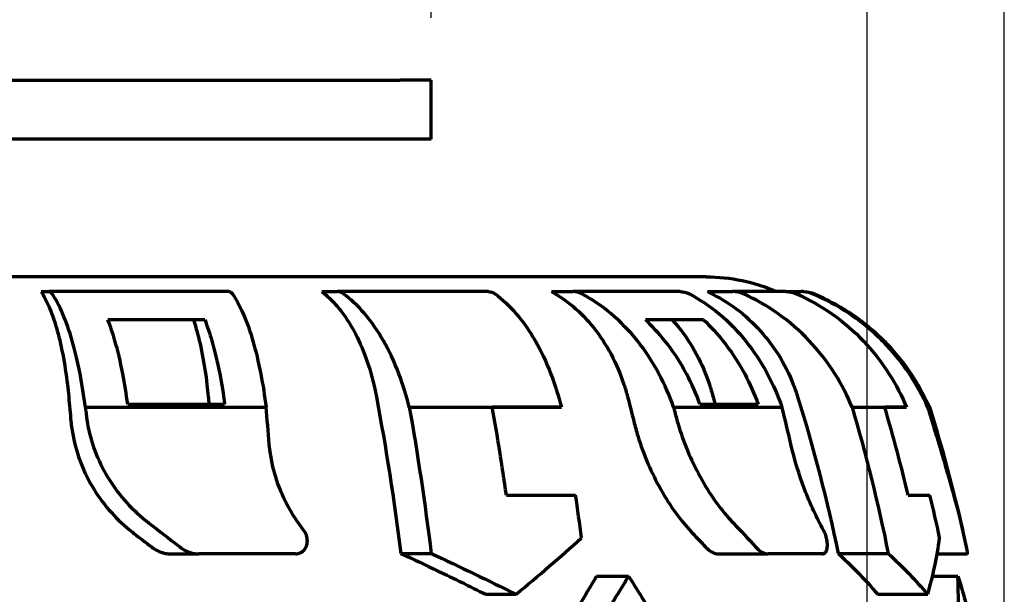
# Model space of a CAD drawing. Header units: millimetres. Extents: x 0 to 1189, y 0 to 841.
# Tile 54 of 56: x 754 to 787, y 684 to 704. Entities that reach past the tile are written whole.
import ezdxf

# ---------------------------------------------------------------- set-up
doc = ezdxf.new("R2010")
doc.units = ezdxf.units.MM
doc.header["$LTSCALE"] = 0.75
doc.layers.add('FD_Dimensions', color=7, linetype='Continuous', lineweight=35)
doc.layers.add('Visible', color=7, linetype='Continuous', lineweight=70)
doc.styles.get("Standard").update_dxf_attribs({"font": 'arial.ttf'})
doc.dimstyles.new('Dim-ISO-25', dxfattribs={"dimtxt": 3.5, "dimasz": 3.5, "dimexe": 2.1, "dimexo": 2.1, "dimgap": 1.4, "dimtad": 1, "dimzin": 12, "dimdsep": 46, "dimtxsty": 'Standard', "dimcen": 0, "dimazin": 3, "dimtp": 0.1, "dimtm": 0.1, "dimtfac": 0.714286, "dimtmove": 0, "dimatfit": 3, "dimfxl": 1, "dimtzin": 12, "dimarcsym": 0})

# ---------------------------------------------------------------- blocks, each defined once
blk = doc.blocks.new('*D22')
at = {"layer": 'Defpoints', "color": 0, "transparency": 16777216}
for p in [(782.392664, 721.546639), (539.216927, 643.8848), (782.392664, 643.8848)]:
    blk.add_point(p, dxfattribs=at)
at = {"layer": 'FD_Dimensions', "color": 0, "lineweight": -2, "transparency": 16777216}
for p, q in [((539.216927, 645.9848), (539.216927, 723.646639)), ((782.392664, 645.9848), (782.392664, 723.646639)), ((542.716927, 721.546639), (778.892664, 721.546639))]:
    blk.add_line(p, q, dxfattribs=at)
at = {"layer": 'FD_Dimensions', "color": 0, "transparency": 16777216}
for points in [[(542.716927, 722.129972), (542.716927, 720.963305), (539.216927, 721.546639)], [(778.892664, 722.129972), (778.892664, 720.963305), (782.392664, 721.546639)]]:
    blk.add_solid(points, dxfattribs=at)
at = {"layer": 'FD_Dimensions', "color": 0, "transparency": 16777216, "insert": (660.804796, 724.734838), "char_height": 3.5, "attachment_point": 5}
blk.add_mtext('243.18', dxfattribs=at)
blk = doc.blocks.new('*D23')
at = {"layer": 'Defpoints', "color": 0, "transparency": 16777216}
for p in [(787.031087, 730.453835), (534.578504, 673.694799), (787.031087, 673.694799)]:
    blk.add_point(p, dxfattribs=at)
at = {"layer": 'FD_Dimensions', "color": 0, "lineweight": -2, "transparency": 16777216}
for p, q in [((534.578504, 675.794799), (534.578504, 732.553835)), ((787.031087, 675.794799), (787.031087, 732.553835)), ((538.078504, 730.453835), (783.531087, 730.453835))]:
    blk.add_line(p, q, dxfattribs=at)
at = {"layer": 'FD_Dimensions', "color": 0, "transparency": 16777216}
for points in [[(538.078504, 731.037168), (538.078504, 729.870501), (534.578504, 730.453835)], [(783.531087, 731.037168), (783.531087, 729.870501), (787.031087, 730.453835)]]:
    blk.add_solid(points, dxfattribs=at)
at = {"layer": 'FD_Dimensions', "color": 0, "transparency": 16777216, "insert": (660.804796, 733.64084), "char_height": 3.5, "attachment_point": 5}
blk.add_mtext('252.45', dxfattribs=at)
blk = doc.blocks.new('*D24')
at = {"layer": 'Defpoints', "color": 0, "transparency": 16777216}
for p in [(767.666705, 712.0948), (553.627143, 701.5948), (767.666705, 701.5948)]:
    blk.add_point(p, dxfattribs=at)
at = {"layer": 'FD_Dimensions', "color": 0, "lineweight": -2, "transparency": 16777216}
for p, q in [((553.627143, 703.6948), (553.627143, 714.1948)), ((767.666705, 703.6948), (767.666705, 714.1948)), ((557.127143, 712.0948), (764.166705, 712.0948))]:
    blk.add_line(p, q, dxfattribs=at)
at = {"layer": 'FD_Dimensions', "color": 0, "transparency": 16777216}
for points in [[(557.127143, 712.678134), (557.127143, 711.511467), (553.627143, 712.0948)], [(764.166705, 712.678134), (764.166705, 711.511467), (767.666705, 712.0948)]]:
    blk.add_solid(points, dxfattribs=at)
at = {"layer": 'FD_Dimensions', "color": 0, "transparency": 16777216, "insert": (660.646924, 715.281806), "char_height": 3.5, "attachment_point": 5}
blk.add_mtext('214.04', dxfattribs=at)

msp = doc.modelspace()

# ---------------------------------------------------------------- linework, layer by layer
at = {"layer": 'Visible'}
for p, q in [((742.843, 701.595), (766.612, 701.595)), ((767.667, 701.595), (766.612, 701.595)), ((767.667, 699.595), (767.667, 701.595)), ((766.612, 699.595), (742.843, 699.595)), ((767.667, 699.595), (766.612, 699.595)), ((776.959, 694.945), (741.445, 694.945)), ((754.487, 694.445), (754.747, 694.445)), ((760.84, 694.445), (754.747, 694.445)), ((763.975, 694.445), (764.487, 694.445)), ((769.601, 694.445), (764.487, 694.445)), ((771.733, 694.445), (772.448, 694.445)), ((776.082, 694.445), (772.448, 694.445)), ((777.003, 694.445), (777.849, 694.445)), ((779.648, 694.445), (777.849, 694.445)), ((779.648, 694.445), (780.163, 694.445)), ((780.23, 694.445), (780.163, 694.445)), ((760.017, 693.495), (756.746, 693.495)), ((776.863, 693.495), (774.905, 693.495)), ((782.147, 693.495), (782.14, 693.495)), ((757.415, 690.642), (760.69, 690.642)), ((776.748, 690.642), (778.715, 690.642)), ((784.453, 690.642), (784.46, 690.642)), ((755.984, 690.546), (762.089, 690.546)), ((766.929, 690.546), (772.065, 690.546)), ((772.067, 690.535), (769.733, 690.535)), ((772.067, 690.535), (772.065, 690.546)), ((775.855, 690.546), (779.52, 690.546)), ((781.888, 690.546), (783.724, 690.546)), ((783.727, 690.535), (782.995, 690.535)), ((783.727, 690.535), (783.724, 690.546)), ((784.439, 690.546), (784.503, 690.546)), ((770.209, 687.565), (772.547, 687.565)), ((783.782, 687.565), (784.52, 687.565)), ((758.864, 685.585), (759.814, 685.585)), ((763.084, 685.585), (759.814, 685.585)), ((766.644, 685.598), (767.668, 685.598)), ((777.361, 685.585), (779.048, 685.585)), ((780.894, 685.585), (779.048, 685.585)), ((781.418, 685.598), (783.111, 685.598)), ((784.765, 685.585), (785.775, 685.585)), ((773.256, 684.833), (774.338, 684.833)), ((784.608, 684.833), (785.465, 684.833)), ((769.516, 684.217), (770.535, 684.217)), ((782.758, 684.217), (784.443, 684.217))]:
    msp.add_line(p, q, dxfattribs=at)
at = {"layer": 'Visible', "extrusion": (0, 0, -1)}
for centre, radius, start, end in [((-776.959, 689.054), 5.891, 90, 113.777), ((-780.23, 693.445), 1, 90, 112.8429), ((-777.755, 687.569), 7.375, 112.8429, 126.5442), ((-777.755, 687.569), 7.375, 155.3825, 156.1946), ((-730.141, 673.695), 56.914, 162.7771, 167.1282)]:
    msp.add_arc(centre, radius, start, end, dxfattribs=at)
at = {"layer": 'Visible'}
for centre, major_axis, ratio, start_param, end_param in [((754.747, 693.443), (0, 1.002), 0.289308, -0.398394, -0.000025), ((764.487, 693.443), (0, 1.002), 0.57095, -0.398443, -0.000074), ((772.448, 693.443), (0, 1.002), 0.796704, -0.39852, -0.000151), ((777.849, 693.443), (0, 1.002), 0.944471, -0.398711, -0.000342), ((780.163, 693.443), (-0.006, 1.002), 0.999787, -0.404323, -0.005954), ((746.508, 673.705), (0, 56.426), 0.289318, -1.290881, -1.267704), ((738.739, 673.696), (-0.001, 56.838), 0.570946, -1.32431, -1.270019), ((736.614, 673.705), (0, 56.426), 0.796711, -1.290886, -1.267708), ((731.723, 673.696), (-0.001, 56.838), 0.944469, -1.324329, -1.270037), ((741.307, 673.7), (0, 56.445), 0.570958, -1.348929, -1.322622), ((732.843, 673.7), (-0.001, 56.445), 0.944474, -1.348937, -1.322629)]:
    msp.add_ellipse(centre, major_axis=major_axis, ratio=ratio, start_param=start_param, end_param=end_param, dxfattribs=at)
at = {"layer": 'Visible', "extrusion": (0, 0, -1)}
for centre, major_axis, ratio, start_param, end_param in [((740.267, 673.696), (0, 55.122), 0.289334, 1.253567, 1.269305), ((744.614, 673.123), (0.174, 55.807), 0.29246, 1.245871, 1.250566), ((735.913, 673.695), (0, 55.123), 0.570971, 1.253567, 1.353147), ((732.577, 673.696), (0, 55.122), 0.796721, 1.253566, 1.269304), ((734.448, 673.123), (1.244, 55.797), 0.805194, 1.228837, 1.233532), ((730.584, 673.695), (0, 55.123), 0.944479, 1.253567, 1.353147), ((748.127, 682.084), (-1.757, 39.333), 0.213505, 1.363494, 1.366705), ((754.229, 682.087), (-6.958, 39.122), 0.576895, 1.456239, 1.45945), ((757.262, 682.075), (-11.864, 38.451), 0.707413, 1.568755, 1.571965), ((745.434, 677.2), (-37.056, 26.362), 0.332619, 1.678055, 1.70752), ((742.543, 677.2), (-43.299, 13.904), 0.590424, 2.313366, 2.342831), ((741.089, 677.2), (44.663, 8.567), 0.622707, -0.031267, -0.001802), ((745.447, 677.218), (-35.573, 25.307), 0.332619, 1.678005, 1.695279), ((742.593, 677.218), (-41.566, 13.347), 0.590436, 2.313326, 2.3306), ((747.705, 683.759), (-39.341, 13.466), 0.219742, 2.026269, 2.112835), ((745.547, 683.759), (-41.197, 5.643), 0.363476, 2.665947, 2.752513), ((746.853, 681.596), (-32.591, 36.716), 0.48852, 1.898986, 1.940381), ((739.394, 681.596), (-45.334, 18.845), 0.778782, 2.570328, 2.611723)]:
    msp.add_ellipse(centre, major_axis=major_axis, ratio=ratio, start_param=start_param, end_param=end_param, dxfattribs=at)
at = {"layer": 'Visible'}
for points, knots in [([(754.487, 694.445), (754.574, 694.313), (754.663, 694.146), (754.843, 693.731), (754.931, 693.476), (755.08, 692.962), (755.154, 692.656), (755.282, 691.997), (755.335, 691.644), (755.391, 691.175), (755.406, 691.035), (755.42, 690.89)], [2.8500439, 2.8500439, 2.8500439, 2.8500439, 2.9462515, 2.9462515, 3.0553759, 3.0553759, 3.1644386, 3.1644386, 3.2735014, 3.2735014, 3.3166644, 3.3166644, 3.3166644, 3.3166644]), ([(755.984, 690.546), (755.936, 690.919), (755.876, 691.304), (755.726, 692.079), (755.633, 692.462), (755.447, 693.106), (755.336, 693.426), (755.101, 693.968), (754.977, 694.194), (754.859, 694.366)], [-4.0816675, -4.0816675, -4.0816675, -4.0816675, -3.9618291, -3.9618291, -3.8252836, -3.8252836, -3.6886674, -3.6886674, -3.5563533, -3.5563533, -3.5563533, -3.5563533]), ([(760.84, 694.445), (760.877, 694.445), (760.919, 694.416), (760.953, 694.367), (760.953, 694.367), (760.954, 694.366)], [0.44681284, 0.44681284, 0.44681284, 0.44681284, 0.48438099, 0.48438099, 0.4848196, 0.4848196, 0.4848196, 0.4848196]), ([(760.954, 694.366), (761.074, 694.193), (761.2, 693.965), (761.438, 693.418), (761.55, 693.097), (761.738, 692.452), (761.831, 692.07), (761.981, 691.298), (762.041, 690.917), (762.089, 690.546)], [-0.8176817, -0.8176817, -0.8176817, -0.8176817, -0.683213, -0.683213, -0.5456153, -0.5456153, -0.4089137, -0.4089137, -0.2898807, -0.2898807, -0.2898807, -0.2898807]), ([(763.975, 694.445), (764.146, 694.313), (764.323, 694.146), (764.677, 693.731), (764.852, 693.476), (765.145, 692.962), (765.291, 692.656), (765.543, 691.997), (765.649, 691.644), (765.76, 691.175), (765.789, 691.035), (765.816, 690.89)], [2.8500439, 2.8500439, 2.8500439, 2.8500439, 2.9462515, 2.9462515, 3.0553759, 3.0553759, 3.1644386, 3.1644386, 3.2735014, 3.2735014, 3.3166644, 3.3166644, 3.3166644, 3.3166644]), ([(766.929, 690.546), (766.834, 690.919), (766.716, 691.304), (766.42, 692.079), (766.237, 692.462), (765.87, 693.106), (765.651, 693.426), (765.186, 693.968), (764.942, 694.194), (764.709, 694.366)], [0.2897036, 0.2897036, 0.2897036, 0.2897036, 0.409542, 0.409542, 0.5460875, 0.5460875, 0.6827036, 0.6827036, 0.8150178, 0.8150178, 0.8150178, 0.8150178]), ([(769.601, 694.445), (769.673, 694.445), (769.757, 694.416), (769.824, 694.367), (769.825, 694.367), (769.825, 694.366)], [0.44681284, 0.44681284, 0.44681284, 0.44681284, 0.48438099, 0.48438099, 0.4848196, 0.4848196, 0.4848196, 0.4848196]), ([(769.825, 694.366), (770.063, 694.193), (770.311, 693.965), (770.782, 693.418), (771.003, 693.097), (771.373, 692.452), (771.556, 692.07), (771.852, 691.298), (771.971, 690.917), (772.065, 690.546)], [3.5813627, 3.5813627, 3.5813627, 3.5813627, 3.7158313, 3.7158313, 3.8534291, 3.8534291, 3.9901307, 3.9901307, 4.1091636, 4.1091636, 4.1091636, 4.1091636]), ([(771.733, 694.445), (771.972, 694.313), (772.218, 694.146), (772.713, 693.731), (772.957, 693.476), (773.367, 692.962), (773.57, 692.656), (773.921, 691.997), (774.069, 691.644), (774.223, 691.175), (774.265, 691.035), (774.303, 690.89)], [2.8500439, 2.8500439, 2.8500439, 2.8500439, 2.9462515, 2.9462515, 3.0553759, 3.0553759, 3.1644386, 3.1644386, 3.2735014, 3.2735014, 3.3166644, 3.3166644, 3.3166644, 3.3166644]), ([(775.855, 690.546), (775.723, 690.919), (775.557, 691.304), (775.145, 692.079), (774.89, 692.462), (774.377, 693.106), (774.071, 693.426), (773.424, 693.968), (773.083, 694.194), (772.757, 694.366)], [-4.0816675, -4.0816675, -4.0816675, -4.0816675, -3.9618291, -3.9618291, -3.8252836, -3.8252836, -3.6886674, -3.6886674, -3.5563533, -3.5563533, -3.5563533, -3.5563533]), ([(776.082, 694.445), (776.182, 694.445), (776.299, 694.416), (776.392, 694.367), (776.394, 694.367), (776.395, 694.366)], [0.44681284, 0.44681284, 0.44681284, 0.44681284, 0.48438099, 0.48438099, 0.4848196, 0.4848196, 0.4848196, 0.4848196]), ([(776.395, 694.366), (776.726, 694.193), (777.072, 693.965), (777.729, 693.418), (778.037, 693.097), (778.554, 692.452), (778.81, 692.07), (779.223, 691.298), (779.388, 690.917), (779.52, 690.546)], [-0.8176817, -0.8176817, -0.8176817, -0.8176817, -0.683213, -0.683213, -0.5456153, -0.5456153, -0.4089137, -0.4089137, -0.2898807, -0.2898807, -0.2898807, -0.2898807]), ([(777.003, 694.445), (777.285, 694.313), (777.577, 694.146), (778.163, 693.731), (778.453, 693.476), (778.939, 692.962), (779.18, 692.656), (779.596, 691.997), (779.771, 691.644), (779.954, 691.175), (780.003, 691.035), (780.048, 690.89)], [2.8500439, 2.8500439, 2.8500439, 2.8500439, 2.9462515, 2.9462515, 3.0553759, 3.0553759, 3.1644386, 3.1644386, 3.2735014, 3.2735014, 3.3166644, 3.3166644, 3.3166644, 3.3166644]), ([(781.888, 690.546), (781.732, 690.919), (781.536, 691.304), (781.047, 692.079), (780.744, 692.462), (780.136, 693.106), (779.774, 693.426), (779.006, 693.968), (778.602, 694.194), (778.216, 694.366)], [0.2897036, 0.2897036, 0.2897036, 0.2897036, 0.409542, 0.409542, 0.5460875, 0.5460875, 0.6827036, 0.6827036, 0.8150178, 0.8150178, 0.8150178, 0.8150178]), ([(779.648, 694.445), (779.766, 694.445), (779.905, 694.416), (780.016, 694.367), (780.017, 694.367), (780.018, 694.366)], [0.44681284, 0.44681284, 0.44681284, 0.44681284, 0.48438099, 0.48438099, 0.4848196, 0.4848196, 0.4848196, 0.4848196]), ([(780.018, 694.366), (780.411, 694.193), (780.822, 693.965), (781.6, 693.418), (781.966, 693.097), (782.578, 692.452), (782.881, 692.07), (783.371, 691.298), (783.567, 690.917), (783.724, 690.546)], [3.5813627, 3.5813627, 3.5813627, 3.5813627, 3.7158313, 3.7158313, 3.8534291, 3.8534291, 3.9901307, 3.9901307, 4.1091636, 4.1091636, 4.1091636, 4.1091636]), ([(784.439, 690.546), (784.273, 690.919), (784.065, 691.304), (783.548, 692.079), (783.228, 692.462), (782.584, 693.106), (782.201, 693.426), (781.388, 693.968), (780.96, 694.194), (780.552, 694.366)], [-4.0816675, -4.0816675, -4.0816675, -4.0816675, -3.9618291, -3.9618291, -3.8252836, -3.8252836, -3.6886674, -3.6886674, -3.5563533, -3.5563533, -3.5563533, -3.5563533]), ([(757.415, 690.642), (757.369, 690.985), (757.313, 691.335), (757.17, 692.08), (757.077, 692.463), (756.913, 693.029), (756.833, 693.271), (756.746, 693.495)], [-4.069161, -4.069161, -4.069161, -4.069161, -3.9594341, -3.9594341, -3.8229021, -3.8229021, -3.7194059, -3.7194059, -3.7194059, -3.7194059]), ([(759.634, 693.495), (759.665, 693.403), (759.694, 693.309), (759.796, 692.958), (759.87, 692.652), (759.998, 691.993), (760.052, 691.64), (760.108, 691.172), (760.123, 691.034), (760.136, 690.89)], [3.0257977, 3.0257977, 3.0257977, 3.0257977, 3.0657466, 3.0657466, 3.1748762, 3.1748762, 3.2840059, 3.2840059, 3.3268295, 3.3268295, 3.3268295, 3.3268295]), ([(760.017, 693.495), (760.105, 693.27), (760.187, 693.025), (760.352, 692.458), (760.444, 692.075), (760.588, 691.332), (760.644, 690.983), (760.69, 690.642)], [-0.6503544, -0.6503544, -0.6503544, -0.6503544, -0.5458766, -0.5458766, -0.409261, -0.409261, -0.2999653, -0.2999653, -0.2999653, -0.2999653]), ([(776.748, 690.642), (776.622, 690.985), (776.469, 691.335), (776.072, 692.08), (775.818, 692.463), (775.367, 693.029), (775.144, 693.271), (774.905, 693.495)], [-4.069161, -4.069161, -4.069161, -4.069161, -3.9594341, -3.9594341, -3.8229021, -3.8229021, -3.7194059, -3.7194059, -3.7194059, -3.7194059]), ([(775.808, 693.495), (775.893, 693.403), (775.973, 693.309), (776.253, 692.958), (776.457, 692.652), (776.809, 691.993), (776.957, 691.64), (777.112, 691.172), (777.153, 691.034), (777.191, 690.89)], [3.0257977, 3.0257977, 3.0257977, 3.0257977, 3.0657466, 3.0657466, 3.1748762, 3.1748762, 3.2840059, 3.2840059, 3.3268295, 3.3268295, 3.3268295, 3.3268295]), ([(776.863, 693.495), (777.105, 693.27), (777.33, 693.025), (777.783, 692.458), (778.039, 692.075), (778.435, 691.332), (778.589, 690.983), (778.715, 690.642)], [-0.6503544, -0.6503544, -0.6503544, -0.6503544, -0.5458766, -0.5458766, -0.409261, -0.409261, -0.2999653, -0.2999653, -0.2999653, -0.2999653]), ([(784.453, 690.642), (784.295, 690.985), (784.102, 691.335), (783.605, 692.08), (783.285, 692.463), (782.72, 693.029), (782.441, 693.271), (782.14, 693.495)], [-4.069161, -4.069161, -4.069161, -4.069161, -3.9594341, -3.9594341, -3.8229021, -3.8229021, -3.7194059, -3.7194059, -3.7194059, -3.7194059]), ([(755.995, 690.423), (756.007, 690.284), (756.026, 690.144), (756.161, 689.372), (756.392, 688.755), (757.066, 687.629), (757.5, 687.13), (758.044, 686.69), (758.081, 686.661), (758.119, 686.632)], [2.3628766, 2.3628766, 2.3628766, 2.3628766, 2.4067943, 2.4067943, 2.6057136, 2.6057136, 2.8021395, 2.8021395, 2.8164491, 2.8164491, 2.8164491, 2.8164491]), ([(775.885, 690.423), (775.919, 690.284), (775.957, 690.144), (776.186, 689.372), (776.442, 688.755), (777.058, 687.629), (777.41, 687.13), (777.814, 686.69), (777.842, 686.661), (777.87, 686.632)], [2.3628766, 2.3628766, 2.3628766, 2.3628766, 2.4067943, 2.4067943, 2.6057136, 2.6057136, 2.8021395, 2.8021395, 2.8164491, 2.8164491, 2.8164491, 2.8164491]), ([(784.477, 690.423), (784.52, 690.284), (784.562, 690.144), (784.797, 689.372), (784.981, 688.755), (785.303, 687.629), (785.44, 687.13), (785.549, 686.69), (785.556, 686.661), (785.563, 686.632)], [2.3628766, 2.3628766, 2.3628766, 2.3628766, 2.4067943, 2.4067943, 2.6057136, 2.6057136, 2.8021395, 2.8021395, 2.8164491, 2.8164491, 2.8164491, 2.8164491]), ([(755.497, 690.064), (755.511, 689.899), (755.535, 689.733), (755.687, 688.937), (755.929, 688.324), (756.62, 687.208), (757.06, 686.716), (757.589, 686.301), (757.606, 686.288), (757.623, 686.275)], [2.3633104, 2.3633104, 2.3633104, 2.3633104, 2.4153862, 2.4153862, 2.6142476, 2.6142476, 2.8105093, 2.8105093, 2.8169655, 2.8169655, 2.8169655, 2.8169655]), ([(774.513, 690.064), (774.554, 689.899), (774.6, 689.733), (774.845, 688.937), (775.108, 688.324), (775.734, 687.208), (776.089, 686.716), (776.479, 686.301), (776.492, 686.288), (776.504, 686.275)], [2.3633104, 2.3633104, 2.3633104, 2.3633104, 2.4153862, 2.4153862, 2.6142476, 2.6142476, 2.8105093, 2.8105093, 2.8169655, 2.8169655, 2.8169655, 2.8169655]), ([(763.359, 686.379), (763.032, 686.801), (762.762, 687.269), (762.364, 688.262), (762.241, 688.778), (762.198, 689.294)], [-0.3219243, -0.3219243, -0.3219243, -0.3219243, -0.1609373, -0.1609373, 0, 0, 0, 0]), ([(780.926, 686.379), (780.69, 686.801), (780.473, 687.269), (780.095, 688.262), (779.938, 688.778), (779.82, 689.294)], [-0.3219243, -0.3219243, -0.3219243, -0.3219243, -0.1609373, -0.1609373, 0, 0, 0, 0]), ([(763.084, 685.585), (763.116, 685.585), (763.148, 685.589), (763.22, 685.607), (763.259, 685.623), (763.342, 685.677), (763.383, 685.719), (763.444, 685.816), (763.464, 685.869), (763.487, 685.986), (763.487, 686.05), (763.465, 686.181), (763.441, 686.248), (763.393, 686.333), (763.377, 686.357), (763.359, 686.379)], [0.0011854, 0.0011854, 0.0011854, 0.0011854, 0.0118921, 0.0118921, 0.0261366, 0.0261366, 0.045713, 0.045713, 0.0638758, 0.0638758, 0.0833592, 0.0833592, 0.1044028, 0.1044028, 0.1129139, 0.1129139, 0.1129139, 0.1129139]), ([(780.894, 685.585), (780.911, 685.585), (780.928, 685.589), (780.963, 685.607), (780.982, 685.623), (781.018, 685.677), (781.034, 685.719), (781.052, 685.816), (781.056, 685.869), (781.05, 685.986), (781.041, 686.05), (781.011, 686.181), (780.988, 686.248), (780.95, 686.333), (780.938, 686.357), (780.926, 686.379)], [0.0011854, 0.0011854, 0.0011854, 0.0011854, 0.0118921, 0.0118921, 0.0261366, 0.0261366, 0.045713, 0.045713, 0.0638758, 0.0638758, 0.0833592, 0.0833592, 0.1044028, 0.1044028, 0.1129139, 0.1129139, 0.1129139, 0.1129139]), ([(758.217, 685.817), (758.263, 685.781), (758.312, 685.748), (758.454, 685.669), (758.551, 685.632), (758.705, 685.597), (758.762, 685.589), (758.818, 685.587), (758.833, 685.586), (758.848, 685.585), (758.864, 685.585)], [0.57879869, 0.57879869, 0.57879869, 0.57879869, 0.59663945, 0.59663945, 0.62828561, 0.62828561, 0.64611018, 0.64611018, 0.64611018, 0.65098718, 0.65098718, 0.65098718, 0.65098718]), ([(759.171, 685.817), (759.216, 685.782), (759.264, 685.75), (759.403, 685.671), (759.499, 685.633), (759.655, 685.597), (759.713, 685.589), (759.772, 685.586), (759.786, 685.586), (759.8, 685.585), (759.814, 685.585)], [0.57737749, 0.57737749, 0.57737749, 0.57737749, 0.59475126, 0.59475126, 0.62625191, 0.62625191, 0.6448508, 0.6448508, 0.6448508, 0.64934479, 0.64934479, 0.64934479, 0.64934479]), ([(776.936, 685.817), (776.97, 685.781), (777.004, 685.748), (777.102, 685.669), (777.165, 685.632), (777.264, 685.597), (777.299, 685.589), (777.333, 685.587), (777.342, 685.586), (777.352, 685.585), (777.361, 685.585)], [0.57879869, 0.57879869, 0.57879869, 0.57879869, 0.59663945, 0.59663945, 0.62828561, 0.62828561, 0.64611018, 0.64611018, 0.64611018, 0.65098718, 0.65098718, 0.65098718, 0.65098718]), ([(778.63, 685.817), (778.663, 685.782), (778.696, 685.75), (778.79, 685.671), (778.853, 685.633), (778.951, 685.597), (778.987, 685.589), (779.022, 685.586), (779.031, 685.586), (779.039, 685.585), (779.048, 685.585)], [0.57737749, 0.57737749, 0.57737749, 0.57737749, 0.59475126, 0.59475126, 0.62625191, 0.62625191, 0.6448508, 0.6448508, 0.6448508, 0.64934479, 0.64934479, 0.64934479, 0.64934479]), ([(785.742, 685.817), (785.749, 685.782), (785.755, 685.75), (785.769, 685.671), (785.775, 685.633), (785.778, 685.597), (785.778, 685.589), (785.776, 685.586), (785.776, 685.586), (785.775, 685.585), (785.775, 685.585)], [0.57737749, 0.57737749, 0.57737749, 0.57737749, 0.59475126, 0.59475126, 0.62625191, 0.62625191, 0.6448508, 0.6448508, 0.6448508, 0.64934479, 0.64934479, 0.64934479, 0.64934479]), ([(766.644, 685.598), (767.075, 685.398), (767.496, 685.199), (768.439, 684.748), (768.978, 684.485), (769.516, 684.217)], [5.2353136, 5.2353136, 5.2353136, 5.2353136, 5.3879579, 5.3879579, 5.5883827, 5.5883827, 5.5883827, 5.5883827]), ([(781.418, 685.598), (781.635, 685.398), (781.84, 685.199), (782.286, 684.748), (782.528, 684.485), (782.758, 684.217)], [5.2353136, 5.2353136, 5.2353136, 5.2353136, 5.3879579, 5.3879579, 5.5883827, 5.5883827, 5.5883827, 5.5883827]), ([(773.256, 684.833), (772.858, 684.152), (772.438, 683.469), (771.792, 682.465), (771.579, 682.142), (771.364, 681.82)], [4.947867, 4.947867, 4.947867, 4.947867, 5.2230235, 5.2230235, 5.3543278, 5.3543278, 5.3543278, 5.3543278]), ([(772.426, 681.82), (772.679, 682.195), (772.928, 682.573), (773.576, 683.577), (773.965, 684.206), (774.338, 684.833)], [6.940353, 6.940353, 6.940353, 6.940353, 7.0935578, 7.0935578, 7.3468953, 7.3468953, 7.3468953, 7.3468953]), ([(785.373, 681.82), (785.408, 682.195), (785.435, 682.573), (785.482, 683.577), (785.487, 684.206), (785.465, 684.833)], [6.940353, 6.940353, 6.940353, 6.940353, 7.0935578, 7.0935578, 7.3468953, 7.3468953, 7.3468953, 7.3468953])]:
    msp.add_open_spline(points, degree=3, knots=knots, dxfattribs=at)
for points in [[(766.929, 690.546), (767.208, 688.962), (767.458, 687.298), (767.668, 685.598)], [(781.888, 690.546), (782.35, 688.962), (782.764, 687.298), (783.111, 685.598)], [(770.535, 684.217), (771.29, 684.843), (772.032, 685.481), (772.744, 686.121)], [(784.443, 684.217), (784.624, 684.843), (784.761, 685.481), (784.847, 686.121)]]:
    msp.add_open_spline(points, degree=3, dxfattribs=at)

# ---------------------------------------------------------------- dimensions: what is measured, and where the dimension line sits
at = {"layer": 'FD_Dimensions'}
for base, p1, p2, picture, middle in [((787.031, 730.454), (534.579, 673.695), (787.031, 673.695), '*D23', (660.805, 733.641)), ((767.667, 712.095), (553.627, 701.595), (767.667, 701.595), '*D24', (660.647, 715.282))]:
    dim = msp.add_linear_dim(base=base, p1=p1, p2=p2, dimstyle='Dim-ISO-25', override={"dimlfac": 1, "dimclrd": 0, "dimclre": 0}, dxfattribs=at)
    dim.commit()
    dim.dimension.update_dxf_attribs({"geometry": picture, "text_midpoint": middle})
dim = msp.add_linear_dim(base=(782.393, 721.547), p1=(539.217, 643.885), p2=(782.393, 643.885), dimstyle='Dim-ISO-25', override={"dimlfac": 1}, dxfattribs=at)
dim.commit()
dim.dimension.update_dxf_attribs({"geometry": '*D22', "text_midpoint": (660.805, 721.547), "dimtype": 160})

doc.saveas('drawing.dxf')
